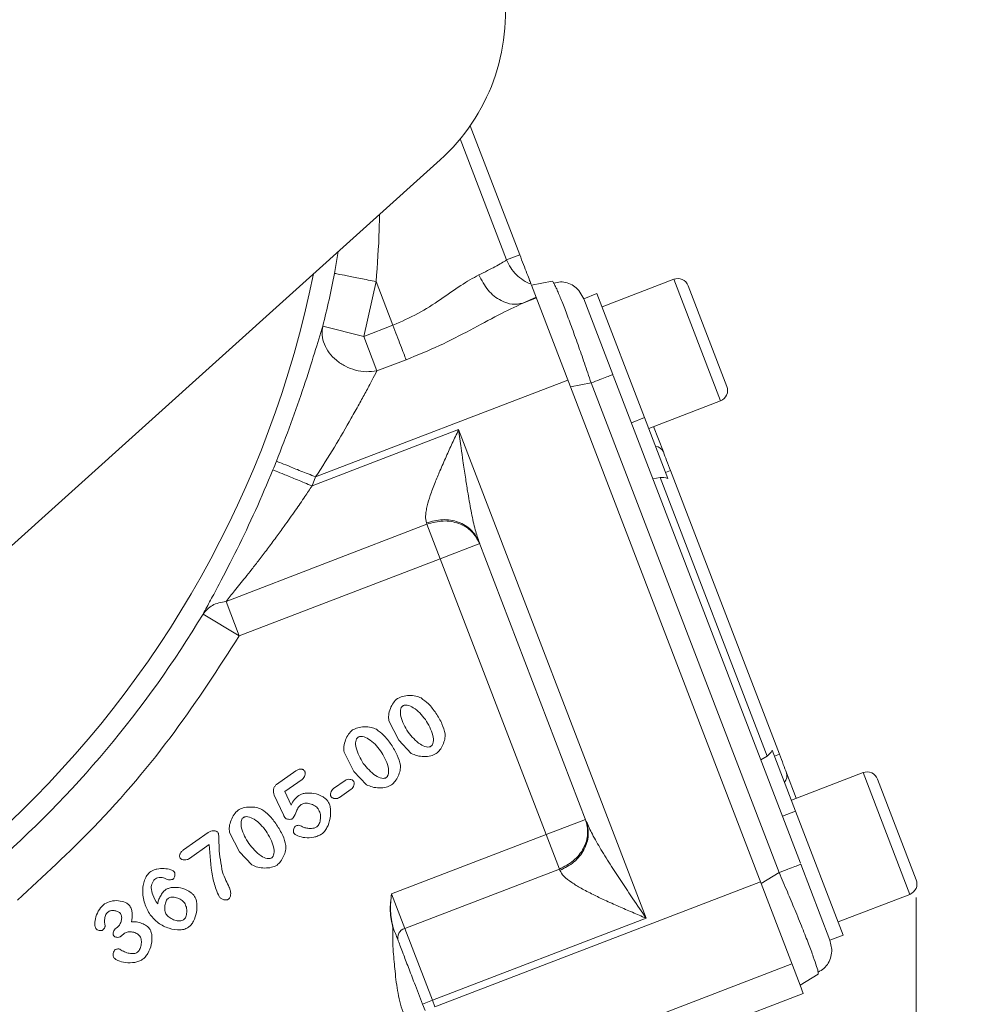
# Model space of a CAD drawing. Header units: inches. Extents: x 0.3 to 33.9, y 0.2 to 21.7.
# Tile 5 of 24: x 8.7 to 11.4, y 7.8 to 10.6. Entities that reach past the tile are written whole.
import ezdxf

# ---------------------------------------------------------------- set-up
doc = ezdxf.new("R2010")
doc.units = ezdxf.units.IN
doc.header["$MEASUREMENT"] = 0
doc.layers.add('SLD-0', color=7, linetype='Continuous', lineweight=15)
doc.styles.add('SLDTEXTSTYLE0', font='TXT', dxfattribs={"width": 0.75})
doc.dimstyles.new('SLDDIMSTYLE0', dxfattribs={"dimtxt": 0.25, "dimasz": 0.13, "dimexe": 0, "dimexo": 0.0625, "dimgap": 0.0625, "dimtad": 0, "dimtih": 1, "dimtoh": 1, "dimdec": 4, "dimrnd": 1e-09, "dimzin": 12, "dimdsep": 46, "dimtxsty": 'SLDTEXTSTYLE0', "dimsah": 1, "dimcen": 0.09, "dimadec": 0, "dimazin": 3, "dimtfac": 1, "dimtdec": 4, "dimtofl": 0, "dimtmove": 0, "dimatfit": 3, "dimfxl": 1, "dimfrac": 2, "dimtolj": 1, "dimtzin": 12, "dimarcsym": 0})
doc.dimstyles.new('SLDDIMSTYLE1', dxfattribs={"dimtxt": 0.25, "dimasz": 0.13, "dimexe": 0, "dimexo": 0.0625, "dimgap": 0.0625, "dimtad": 0, "dimtih": 1, "dimtoh": 1, "dimdec": 4, "dimrnd": 1e-09, "dimzin": 4, "dimdsep": 46, "dimtxsty": 'SLDTEXTSTYLE0', "dimsah": 1, "dimcen": 0.09, "dimadec": 0, "dimazin": 1, "dimtfac": 1, "dimtdec": 4, "dimtofl": 0, "dimtmove": 0, "dimatfit": 3, "dimfxl": 1, "dimfrac": 2, "dimtolj": 1, "dimtzin": 12, "dimarcsym": 0})

# ---------------------------------------------------------------- blocks, each defined once
blk = doc.blocks.new('*D10')
at = {"layer": 'SLD-0'}
for p, q in [((6.6938, 13.5153), (15.798, 13.5153)), ((15.673, 13.5153), (15.673, 9.6539)), ((15.1939, 9.2798), (15.1432, 9.2798)), ((15.1432, 9.2798), (15.1432, 8.883)), ((16.1521, 9.2798), (16.2029, 9.2798)), ((16.2029, 9.2798), (16.2029, 8.883)), ((15.1432, 8.883), (15.1939, 8.883)), ((16.2029, 8.883), (16.1521, 8.883)), ((15.673, 4.9707), (15.673, 8.8322)), ((7.9438, 4.9707), (15.798, 4.9707))]:
    blk.add_line(p, q, dxfattribs=at)
for points in [[(15.673, 13.5153), (15.653, 13.3853), (15.693, 13.3853)], [(15.673, 4.9707), (15.693, 5.1007), (15.653, 5.1007)]]:
    blk.add_solid(points, dxfattribs=at)
at = {"layer": 'SLD-0', "char_height": 0.25, "attachment_point": 1, "style": 'SLDTEXTSTYLE0'}
for s, insert in [('8.54', (15.2482, 9.6529, 0.0039)), ('217.0', (15.2574, 9.2052, 0.0039))]:
    blk.add_mtext(s, dxfattribs=dict(at, insert=insert))
blk = doc.blocks.new('*D11')
at = {"layer": 'SLD-0'}
for p, q in [((6.6938, 13.5153), (13.9083, 13.5153)), ((13.7833, 13.5153), (13.7833, 10.2739)), ((13.3042, 9.8998), (13.2534, 9.8998)), ((13.2534, 9.8998), (13.2534, 9.503)), ((14.2624, 9.8998), (14.3132, 9.8998)), ((14.3132, 9.8998), (14.3132, 9.503)), ((13.2534, 9.503), (13.3042, 9.503)), ((14.3132, 9.503), (14.2624, 9.503)), ((13.7833, 6.2107), (13.7833, 9.4522)), ((11.003, 6.2107), (13.9083, 6.2107))]:
    blk.add_line(p, q, dxfattribs=at)
for points in [[(13.7833, 13.5153), (13.7633, 13.3853), (13.8033, 13.3853)], [(13.7833, 6.2107), (13.8033, 6.3407), (13.7633, 6.3407)]]:
    blk.add_solid(points, dxfattribs=at)
at = {"layer": 'SLD-0', "char_height": 0.25, "attachment_point": 1, "style": 'SLDTEXTSTYLE0'}
for s, insert in [('7.30', (13.3584, 10.2729, 0.0039)), ('185.5', (13.3677, 9.8252, 0.0039))]:
    blk.add_mtext(s, dxfattribs=dict(at, insert=insert))
blk = doc.blocks.new('*D13')
at = {"layer": 'SLD-0'}
for p, q in [((11.252, 8.0773), (11.252, 2.0898)), ((7.8938, 6.3962), (7.8938, 2.0898)), ((9.1861, 2.2516), (9.1354, 2.2516)), ((9.1354, 2.2516), (9.1354, 1.8547)), ((9.9596, 2.2516), (10.0104, 2.2516)), ((10.0104, 2.2516), (10.0104, 1.8547)), ((7.8938, 2.2148), (9.0466, 2.2148)), ((11.252, 2.2148), (10.0992, 2.2148)), ((9.1354, 1.8547), (9.1861, 1.8547)), ((10.0104, 1.8547), (9.9596, 1.8547))]:
    blk.add_line(p, q, dxfattribs=at)
for points in [[(7.8938, 2.2148), (8.0238, 2.1948), (8.0238, 2.2348)], [(11.252, 2.2148), (11.122, 2.2348), (11.122, 2.1948)]]:
    blk.add_solid(points, dxfattribs=at)
at = {"layer": 'SLD-0', "char_height": 0.25, "attachment_point": 1, "style": 'SLDTEXTSTYLE0'}
for s, insert in [('3.36', (9.1481, 2.6247, -0.972)), ('85.3', (9.2496, 2.177, -0.972))]:
    blk.add_mtext(s, dxfattribs=dict(at, insert=insert))

msp = doc.modelspace()

# ---------------------------------------------------------------- linework, layer by layer
at = {"color": 7, "linetype": 'Continuous', "lineweight": 15}
for p, q in [((9.98581, 10.26771), (10.12658, 9.901)), ((9.90022, 10.17055), (8.23237, 8.66982)), ((10.12658, 9.901), (10.08911, 9.88662)), ((9.68353, 9.66938), (9.71859, 9.82516)), ((9.71859, 9.82516), (9.76621, 9.70112)), ((10.15964, 9.81487), (10.21835, 9.82629)), ((10.15964, 9.81487), (10.27046, 9.52618)), ((10.56343, 9.83171), (10.35991, 9.75358)), ((10.71443, 9.52762), (10.60477, 9.8133)), ((10.29422, 9.79983), (10.30826, 9.77652)), ((10.34558, 9.79093), (10.30823, 9.77659)), ((10.34558, 9.79093), (10.48068, 9.43896)), ((10.17261, 9.78111), (10.13539, 9.76399)), ((10.17355, 9.77864), (10.13539, 9.76399)), ((10.30823, 9.77659), (10.39088, 9.56129)), ((9.68353, 9.66938), (9.56724, 9.69868)), ((9.76621, 9.70112), (9.68353, 9.66938)), ((9.68353, 9.66938), (9.7211, 9.5715)), ((9.80378, 9.60324), (9.7211, 9.5715)), ((10.39207, 9.55818), (10.92321, 8.17452)), ((10.26302, 9.54556), (9.54704, 9.27072)), ((10.32916, 9.53759), (10.27046, 9.52618)), ((10.32916, 9.53759), (10.86269, 8.14772)), ((10.27046, 9.52618), (10.81143, 8.11692)), ((10.49251, 9.40816), (10.69603, 9.48628)), ((10.48068, 9.43896), (10.44334, 9.42462)), ((10.48068, 9.43896), (10.54684, 9.26662)), ((9.53669, 9.24526), (9.9528, 9.40498)), ((9.9528, 9.40498), (10.48511, 8.01826)), ((10.50651, 9.41353), (10.53417, 9.34149)), ((10.54045, 9.28326), (10.55445, 9.28864)), ((10.55445, 9.28864), (10.86352, 8.48348)), ((9.53669, 9.24526), (9.54704, 9.27072)), ((10.5045, 9.26529), (10.52485, 9.26892)), ((10.52485, 9.26892), (10.82833, 8.47833)), ((9.86163, 9.14021), (9.86303, 9.13656)), ((9.29257, 8.91758), (9.86303, 9.13656)), ((9.9006, 9.03868), (9.86303, 9.13656)), ((10.01056, 9.08708), (10.31532, 8.29316)), ((10.01263, 9.08169), (9.9006, 9.03868)), ((9.33014, 8.81971), (9.9006, 9.03868)), ((9.9006, 9.03868), (10.20122, 8.25554)), ((9.29257, 8.91758), (9.33014, 8.81971)), ((9.22737, 8.88151), (9.33014, 8.81971)), ((9.78285, 8.52359), (9.75465, 8.57851)), ((9.81847, 8.48608), (9.78285, 8.52359)), ((9.65583, 8.43464), (9.62763, 8.48957)), ((10.81078, 8.46741), (10.82833, 8.47833)), ((10.84313, 8.49475), (10.90929, 8.32241)), ((10.86352, 8.48348), (10.84952, 8.47811)), ((9.43594, 8.39764), (9.491, 8.43619)), ((9.50877, 8.4121), (9.45926, 8.37744)), ((9.69145, 8.39714), (9.65583, 8.43464)), ((10.88381, 8.43063), (10.91147, 8.35859)), ((11.10098, 8.43134), (10.89746, 8.35321)), ((11.25199, 8.12725), (11.14233, 8.41293)), ((9.59753, 8.38608), (9.63049, 8.40916)), ((9.64807, 8.38405), (9.61511, 8.36097)), ((9.45578, 8.31148), (9.42959, 8.36764)), ((9.45926, 8.37744), (9.4771, 8.33937)), ((10.90929, 8.32241), (10.87194, 8.30808)), ((10.90929, 8.32241), (11.04439, 7.97044)), ((10.31325, 8.29855), (10.20122, 8.25554)), ((9.17204, 8.21249), (9.24159, 8.26119)), ((9.33067, 8.20696), (9.30246, 8.26189)), ((10.20122, 8.25554), (9.76244, 8.08711)), ((10.23879, 8.15766), (10.20122, 8.25554)), ((9.24511, 8.22713), (9.18921, 8.18798)), ((9.36628, 8.16946), (9.33067, 8.20696)), ((10.9244, 8.17141), (11.00705, 7.95611)), ((10.23879, 8.15766), (9.80001, 7.98923)), ((10.23879, 8.15766), (10.24019, 8.15402)), ((10.81143, 8.11692), (10.86269, 8.14772)), ((10.80972, 8.12137), (9.88548, 7.76658)), ((10.92224, 7.82823), (10.81143, 8.11692)), ((9.76244, 8.08711), (9.80001, 7.98923)), ((11.03006, 8.00779), (11.23358, 8.08591)), ((8.98056, 7.99024), (8.98478, 7.9932)), ((10.48511, 8.01826), (9.87828, 7.78532)), ((9.80001, 7.98923), (9.87828, 7.78532)), ((11.00705, 7.95611), (11.04439, 7.97044)), ((11.00703, 7.95617), (11.01219, 7.92945)), ((10.89919, 7.88829), (10.47855, 7.72682)), ((10.92224, 7.82823), (10.9735, 7.85903)), ((10.97346, 7.86528), (10.9735, 7.85903)), ((10.92224, 7.82823), (10.93118, 7.80497)), ((10.93118, 7.80497), (10.57205, 7.66711)), ((9.85028, 7.77457), (9.87828, 7.78532)), ((9.85028, 7.77457), (9.85747, 7.75583)), ((9.87828, 7.78532), (9.88548, 7.76658))]:
    msp.add_line(p, q, dxfattribs=at)
at = {"color": 8, "linetype": 'Continuous', "lineweight": 15}
for p, q in [((9.95727, 10.23006), (10.08911, 9.88662)), ((9.60096, 9.8485), (9.61128, 9.91057)), ((10.69603, 9.48628), (10.56343, 9.83171)), ((11.23358, 8.08591), (11.10098, 8.43134))]:
    msp.add_line(p, q, dxfattribs=at)
at = {"color": 7, "linetype": 'Continuous', "lineweight": 15}
for centre, radius, start, end in [((9.52564, 10.58684), 0.56, 311.98093, 7.97938), ((6.64377, 10.43532), 3.01484, 345.8573, 348.77616), ((10.5749, 9.80183), 0.032, 21, 111), ((10.68456, 9.51616), 0.032, 291, 21), ((10.50925, 9.33008), 0.02741, 24.59171, 84.20844), ((6.64377, 10.43532), 3.00821, 337.63912, 338.14255), ((6.64377, 10.43532), 3.01484, 311.01012, 328.97677), ((10.85766, 8.42243), 0.02741, 317.79156, 17.40829), ((11.11245, 8.40146), 0.032, 21, 111), ((11.22211, 8.11579), 0.032, 291, 21), ((9.80847, 7.96223), 0.0283, 107.40371, 196.88294)]:
    msp.add_arc(centre, radius, start, end, dxfattribs=at)
at = {"color": 8, "linetype": 'Continuous', "lineweight": 15}
msp.add_arc((6.64377, 10.43532), 2.95632, 207.43025, 348.5285, dxfattribs=at)
at = {"color": 7, "linetype": 'Continuous', "lineweight": 15}
for centre, start_param, end_param in [((10.53421, 9.22416), 5.5849628, 6.1086524), ((10.80534, 8.51785), 3.3161256, 3.8398151)]:
    msp.add_ellipse(centre, major_axis=(-0.01643, 0.04279), ratio=0.9163312, start_param=start_param, end_param=end_param, dxfattribs=at)
at = {"color": 8, "linetype": 'Continuous', "lineweight": 15}
for points, knots in [([(9.72819, 10.01577), (9.72799, 10.00086), (9.7271, 9.93744), (9.72228, 9.87382), (9.71859, 9.82516)], [0, 0, 0, 0, 0.23507423, 1, 1, 1, 1]), ([(10.22324, 9.82027), (10.2253, 9.81643), (10.2286, 9.81026), (10.23526, 9.79516), (10.24346, 9.77559), (10.25564, 9.74473), (10.27278, 9.69904), (10.29119, 9.64792), (10.31031, 9.59335), (10.32279, 9.55645), (10.32916, 9.53759)], [0, 0, 0, 0, 0.1250238, 0.2006009, 0.2755977, 0.4237583, 0.5719225, 0.7222966, 0.8581113, 1, 1, 1, 1]), ([(10.86269, 8.14772), (10.87056, 8.12945), (10.88598, 8.09367), (10.90439, 8.04963), (10.91827, 8.01585), (10.93181, 7.98237), (10.94663, 7.94463), (10.96068, 7.90703), (10.96935, 7.88113), (10.97347, 7.86746), (10.97346, 7.86536), (10.97346, 7.86528)], [0, 0, 0, 0, 0.1396431, 0.2733045, 0.3476844, 0.4214932, 0.5673068, 0.7131241, 0.8611161, 0.9947795, 1, 1, 1, 1])]:
    msp.add_open_spline(points, degree=3, knots=knots, dxfattribs=at)
at = {"color": 7, "linetype": 'Continuous', "lineweight": 15}
for points, knots in [([(10.12658, 9.901), (10.13011, 9.89182), (10.13735, 9.87296), (10.14713, 9.84748), (10.1549, 9.82722), (10.15745, 9.8206), (10.15869, 9.81737)], [0, 0, 0, 0, 0.2432216, 0.5, 0.7567784, 1, 1, 1, 1]), ([(10.08911, 9.88662), (10.07995, 9.88074), (10.06292, 9.8698), (10.02685, 9.85235), (10.01017, 9.84428)], [0, 0, 0, 0, 0.5377652, 1, 1, 1, 1]), ([(10.15869, 9.81737), (10.15094, 9.82093), (10.13571, 9.82792), (10.11619, 9.84423), (10.09986, 9.86364), (10.09269, 9.87896), (10.08911, 9.88662)], [0, 0, 0, 0, 0.2543825, 0.499996, 0.7501601, 1, 1, 1, 1]), ([(10.01017, 9.84428), (9.9934, 9.83485), (9.95979, 9.81595), (9.90238, 9.77449), (9.83872, 9.73296), (9.79032, 9.71171), (9.76621, 9.70112)], [0, 0, 0, 0, 0.2499594, 0.5010574, 0.7514171, 1, 1, 1, 1]), ([(10.01017, 9.84428), (10.01824, 9.82896), (10.03436, 9.7983), (10.07036, 9.77042), (10.1056, 9.75838), (10.12546, 9.76212), (10.13539, 9.76399)], [0, 0, 0, 0, 0.2796397, 0.5592818, 0.7796404, 1, 1, 1, 1]), ([(10.21835, 9.82629), (10.21926, 9.82627), (10.22025, 9.82626), (10.22305, 9.82067), (10.22324, 9.82027)], [0, 0, 0, 0, 0.92933127, 1, 1, 1, 1]), ([(10.29433, 9.79984), (10.28942, 9.80472), (10.27953, 9.81452), (10.26134, 9.82244), (10.2421, 9.8253), (10.22946, 9.82219), (10.22313, 9.82063)], [0, 0, 0, 0, 0.2467404, 0.4963026, 0.7478176, 1, 1, 1, 1]), ([(10.13539, 9.76399), (10.11238, 9.75308), (10.06494, 9.73059), (9.98551, 9.68691), (9.89845, 9.64217), (9.83561, 9.61633), (9.80378, 9.60324)], [0, 0, 0, 0, 0.232024, 0.4782791, 0.7357686, 1, 1, 1, 1]), ([(9.56724, 9.69868), (9.55994, 9.67464), (9.54544, 9.62682), (9.51416, 9.52844), (9.47784, 9.4233), (9.44976, 9.35134), (9.43573, 9.31537)], [0, 0, 0, 0, 0.2526243, 0.5023885, 0.7513072, 1, 1, 1, 1]), ([(9.7211, 9.5715), (9.71093, 9.57032), (9.69101, 9.56802), (9.65999, 9.57313), (9.63088, 9.5841), (9.60506, 9.60099), (9.58446, 9.62247), (9.57068, 9.64704), (9.5639, 9.67325), (9.56613, 9.69021), (9.56724, 9.69868)], [0, 0, 0, 0, 0.1276179, 0.2500215, 0.3747448, 0.5000092, 0.6250099, 0.7499989, 0.8750016, 1, 1, 1, 1]), ([(9.7211, 9.5715), (9.71647, 9.56281), (9.70686, 9.54474), (9.68958, 9.51235), (9.66993, 9.47626), (9.64097, 9.42441), (9.60041, 9.35473), (9.56498, 9.29897), (9.54704, 9.27072)], [0, 0, 0, 0, 0.1128709, 0.2345081, 0.3527033, 0.4808965, 0.737077, 1, 1, 1, 1]), ([(9.86163, 9.14021), (9.86031, 9.14645), (9.85826, 9.15613), (9.86044, 9.17349), (9.86438, 9.19257), (9.87262, 9.21959), (9.88515, 9.25314), (9.90051, 9.28998), (9.91704, 9.32742), (9.93491, 9.36646), (9.94683, 9.39212), (9.9528, 9.40498)], [0, 0, 0, 0, 0.1071364, 0.1663172, 0.2301449, 0.3446963, 0.4772643, 0.5966094, 0.7359943, 0.8677047, 1, 1, 1, 1]), ([(9.9528, 9.40498), (9.9552, 9.38761), (9.95931, 9.35799), (9.96574, 9.31284), (9.97176, 9.27185), (9.9792, 9.22429), (9.98769, 9.176), (9.9975, 9.1273), (10.00643, 9.09979), (10.01056, 9.08708)], [0, 0, 0, 0, 0.1585145, 0.2703719, 0.4129563, 0.5348842, 0.709912, 0.8659978, 1, 1, 1, 1]), ([(9.42578, 9.29088), (9.4094, 9.2522), (9.37658, 9.17468), (9.32394, 9.06439), (9.28065, 8.9801), (9.24821, 8.91969), (9.23432, 8.89425), (9.22737, 8.88151)], [0, 0, 0, 0, 0.2481025, 0.4971169, 0.7471168, 0.8734034, 1, 1, 1, 1]), ([(9.53669, 9.24526), (9.52997, 9.23515), (9.51453, 9.21197), (9.48822, 9.17364), (9.461, 9.13517), (9.43427, 9.09854), (9.41046, 9.06665), (9.38729, 9.03626), (9.3664, 9.00943), (9.34285, 8.97966), (9.31768, 8.94833), (9.30046, 8.92725), (9.29257, 8.91758)], [0, 0, 0, 0, 0.0833868, 0.1913259, 0.3202676, 0.4103516, 0.5094048, 0.602859, 0.6863926, 0.7600468, 0.8899997, 1, 1, 1, 1]), ([(9.22737, 8.88151), (9.23532, 8.89084), (9.25124, 8.90949), (9.27879, 8.91489), (9.29257, 8.91758)], [0, 0, 0, 0, 0.5000004, 1, 1, 1, 1]), ([(8.70079, 8.06984), (8.77412, 8.13743), (8.93475, 8.28549), (9.14739, 8.53636), (9.27095, 8.72793), (9.33014, 8.81971)], [0, 0, 0, 0, 0.3043751, 0.6667342, 1, 1, 1, 1]), ([(9.75465, 8.57851), (9.75421, 8.58402), (9.75326, 8.59577), (9.75864, 8.61313), (9.76634, 8.62959), (9.77495, 8.63765), (9.77897, 8.64143)], [0, 0, 0, 0, 0.2339958, 0.4999392, 0.765931, 1, 1, 1, 1]), ([(9.77897, 8.64143), (9.78369, 8.6438), (9.79413, 8.64905), (9.81229, 8.65087), (9.83058, 8.64997), (9.84146, 8.64539), (9.8464, 8.6433)], [0, 0, 0, 0, 0.2247097, 0.4973521, 0.7713236, 1, 1, 1, 1]), ([(9.8464, 8.6433), (9.85352, 8.63806), (9.86986, 8.62604), (9.88174, 8.60954), (9.88844, 8.60022)], [0, 0, 0, 0, 0.4354221, 1, 1, 1, 1]), ([(9.79413, 8.62055), (9.79334, 8.61991), (9.79172, 8.61859), (9.78919, 8.61481), (9.78658, 8.60546), (9.78954, 8.58023), (9.80101, 8.56079), (9.80936, 8.54664)], [0, 0, 0, 0, 0.03813, 0.0775943, 0.167568, 0.3940771, 1, 1, 1, 1]), ([(9.85839, 8.58224), (9.85334, 8.58872), (9.84345, 8.60139), (9.82617, 8.61557), (9.81094, 8.62288), (9.80113, 8.62327), (9.79677, 8.62214), (9.795, 8.62108), (9.79413, 8.62055)], [0, 0, 0, 0, 0.30711407, 0.60065752, 0.8331269, 0.92287396, 0.96222446, 1, 1, 1, 1]), ([(9.87444, 8.50638), (9.87521, 8.50702), (9.87682, 8.50834), (9.8793, 8.51217), (9.8821, 8.52183), (9.87902, 8.54788), (9.86704, 8.56783), (9.85839, 8.58224)], [0, 0, 0, 0, 0.0363914, 0.0750865, 0.1637723, 0.39634, 1, 1, 1, 1]), ([(9.88844, 8.60022), (9.89475, 8.59027), (9.90639, 8.57191), (9.91231, 8.55102), (9.91502, 8.54145)], [0, 0, 0, 0, 0.5420009, 1, 1, 1, 1]), ([(9.62763, 8.48957), (9.62718, 8.49507), (9.62624, 8.50683), (9.63162, 8.52418), (9.63932, 8.54064), (9.64792, 8.54871), (9.65195, 8.55249)], [0, 0, 0, 0, 0.2339958, 0.4999392, 0.765931, 1, 1, 1, 1]), ([(9.65195, 8.55249), (9.65667, 8.55486), (9.66711, 8.56011), (9.68527, 8.56193), (9.70356, 8.56103), (9.71443, 8.55644), (9.71938, 8.55436)], [0, 0, 0, 0, 0.2247097, 0.4973521, 0.7713236, 1, 1, 1, 1]), ([(9.71938, 8.55436), (9.7265, 8.54912), (9.74284, 8.53709), (9.75472, 8.52059), (9.76142, 8.51128)], [0, 0, 0, 0, 0.43542214, 1, 1, 1, 1]), ([(9.66711, 8.53161), (9.66631, 8.53097), (9.66469, 8.52965), (9.66217, 8.52586), (9.65955, 8.51651), (9.66252, 8.49128), (9.67399, 8.47185), (9.68233, 8.4577)], [0, 0, 0, 0, 0.03813, 0.0775943, 0.167568, 0.3940771, 1, 1, 1, 1]), ([(9.73137, 8.49329), (9.72632, 8.49978), (9.71643, 8.51245), (9.69915, 8.52663), (9.68392, 8.53394), (9.67411, 8.53433), (9.66975, 8.5332), (9.66798, 8.53213), (9.66711, 8.53161)], [0, 0, 0, 0, 0.3071141, 0.6006575, 0.8331269, 0.922874, 0.9622245, 1, 1, 1, 1]), ([(9.80936, 8.54664), (9.81989, 8.53378), (9.83447, 8.51598), (9.85767, 8.50447), (9.86754, 8.50385), (9.87187, 8.50487), (9.8736, 8.50589), (9.87444, 8.50638)], [0, 0, 0, 0, 0.6054798, 0.8382477, 0.9262164, 0.9643766, 1, 1, 1, 1]), ([(9.91502, 8.54145), (9.91479, 8.5365), (9.9143, 8.52581), (9.90826, 8.51048), (9.90071, 8.49594), (9.89301, 8.48873), (9.88948, 8.48542)], [0, 0, 0, 0, 0.233107, 0.503654, 0.7723113, 1, 1, 1, 1]), ([(9.76142, 8.51128), (9.76773, 8.50133), (9.77936, 8.48297), (9.78528, 8.46208), (9.788, 8.45251)], [0, 0, 0, 0, 0.5420009, 1, 1, 1, 1]), ([(9.74742, 8.41744), (9.74819, 8.41808), (9.7498, 8.41939), (9.75228, 8.42322), (9.75508, 8.43289), (9.752, 8.45894), (9.74002, 8.47889), (9.73137, 8.49329)], [0, 0, 0, 0, 0.0363914, 0.0750865, 0.1637723, 0.39634, 1, 1, 1, 1]), ([(9.88948, 8.48542), (9.88445, 8.48304), (9.87344, 8.47782), (9.85442, 8.47692), (9.83519, 8.47827), (9.82378, 8.4836), (9.81847, 8.48608)], [0, 0, 0, 0, 0.2242788, 0.4915793, 0.7632888, 1, 1, 1, 1]), ([(9.491, 8.43619), (9.49348, 8.43777), (9.49698, 8.44001), (9.50201, 8.44148), (9.50533, 8.44177), (9.50844, 8.44127), (9.5113, 8.43997), (9.5139, 8.43791), (9.51528, 8.43611), (9.51601, 8.43517)], [0, 0, 0, 0, 0.3070733, 0.4340418, 0.5481927, 0.6551605, 0.7617249, 0.8747386, 1, 1, 1, 1]), ([(9.68233, 8.4577), (9.69287, 8.44484), (9.70744, 8.42704), (9.73065, 8.41553), (9.74052, 8.41491), (9.74485, 8.41592), (9.74658, 8.41694), (9.74742, 8.41744)], [0, 0, 0, 0, 0.6054798, 0.8382477, 0.9262164, 0.9643766, 1, 1, 1, 1]), ([(9.788, 8.45251), (9.78777, 8.44756), (9.78727, 8.43687), (9.78124, 8.42153), (9.77369, 8.407), (9.76599, 8.39978), (9.76245, 8.39648)], [0, 0, 0, 0, 0.233107, 0.503654, 0.7723113, 1, 1, 1, 1]), ([(9.51601, 8.43517), (9.51642, 8.43441), (9.5173, 8.43282), (9.51781, 8.42882), (9.51695, 8.42336), (9.51408, 8.41691), (9.51054, 8.41371), (9.50877, 8.4121)], [0, 0, 0, 0, 0.09820873, 0.207926, 0.45584785, 0.72735758, 1, 1, 1, 1]), ([(9.63049, 8.40916), (9.6326, 8.41026), (9.63681, 8.41245), (9.64387, 8.41268), (9.64927, 8.4114), (9.65283, 8.4094), (9.65404, 8.408), (9.65462, 8.40734)], [0, 0, 0, 0, 0.2699028, 0.5390005, 0.7880438, 0.9005566, 1, 1, 1, 1]), ([(9.42959, 8.36764), (9.42863, 8.37029), (9.42671, 8.37559), (9.42716, 8.3841), (9.42957, 8.39068), (9.4328, 8.39511), (9.4349, 8.3968), (9.43594, 8.39764)], [0, 0, 0, 0, 0.2538083, 0.5074221, 0.7553771, 0.8794245, 1, 1, 1, 1]), ([(9.59098, 8.36279), (9.59055, 8.36355), (9.58965, 8.36518), (9.589, 8.36921), (9.58964, 8.37471), (9.59228, 8.38126), (9.59577, 8.38447), (9.59753, 8.38608)], [0, 0, 0, 0, 0.1005273, 0.2120188, 0.4610423, 0.7301187, 1, 1, 1, 1]), ([(9.65462, 8.40734), (9.65505, 8.40657), (9.65596, 8.40495), (9.65662, 8.40093), (9.65601, 8.39544), (9.65336, 8.38888), (9.64984, 8.38566), (9.64807, 8.38405)], [0, 0, 0, 0, 0.1004845, 0.2115463, 0.4594701, 0.7280569, 1, 1, 1, 1]), ([(9.76245, 8.39648), (9.75743, 8.3941), (9.74642, 8.38888), (9.7274, 8.38798), (9.70816, 8.38933), (9.69676, 8.39466), (9.69145, 8.39714)], [0, 0, 0, 0, 0.2242788, 0.4915793, 0.7632888, 1, 1, 1, 1]), ([(9.4771, 8.33937), (9.48012, 8.34493), (9.48572, 8.35529), (9.49467, 8.36292), (9.49881, 8.36644)], [0, 0, 0, 0, 0.53733626, 1, 1, 1, 1]), ([(9.49881, 8.36644), (9.50143, 8.36787), (9.50725, 8.37103), (9.52195, 8.37409), (9.54251, 8.37359), (9.56195, 8.36653), (9.57487, 8.35823), (9.5794, 8.35305), (9.58145, 8.35071)], [0, 0, 0, 0, 0.0986859, 0.2195987, 0.4940091, 0.7720986, 0.8969759, 1, 1, 1, 1]), ([(9.61511, 8.36097), (9.61303, 8.3599), (9.60884, 8.35775), (9.60182, 8.35752), (9.59638, 8.35875), (9.59279, 8.36073), (9.59156, 8.36213), (9.59098, 8.36279)], [0, 0, 0, 0, 0.2657637, 0.5358382, 0.7870946, 0.9004587, 1, 1, 1, 1]), ([(9.32679, 8.32481), (9.3315, 8.32718), (9.34194, 8.33243), (9.3601, 8.33425), (9.3784, 8.33335), (9.38927, 8.32876), (9.39422, 8.32668)], [0, 0, 0, 0, 0.2247097, 0.4973521, 0.7713236, 1, 1, 1, 1]), ([(9.5063, 8.3411), (9.50357, 8.33859), (9.4976, 8.33309), (9.49097, 8.31965), (9.48718, 8.30761), (9.48196, 8.30156), (9.48118, 8.30065)], [0, 0, 0, 0, 0.2298739, 0.5024371, 0.9251508, 1, 1, 1, 1]), ([(9.55452, 8.32826), (9.55313, 8.32994), (9.55019, 8.33349), (9.54231, 8.33913), (9.53105, 8.34393), (9.51927, 8.34506), (9.51098, 8.34366), (9.50777, 8.3419), (9.5063, 8.3411)], [0, 0, 0, 0, 0.1219019, 0.256345, 0.536882, 0.7964339, 0.9071003, 1, 1, 1, 1]), ([(9.55041, 8.27733), (9.55174, 8.27853), (9.55465, 8.28114), (9.55878, 8.289), (9.56135, 8.30089), (9.56071, 8.31563), (9.55648, 8.32425), (9.55452, 8.32826)], [0, 0, 0, 0, 0.0974813, 0.2124238, 0.4783319, 0.7578667, 1, 1, 1, 1]), ([(9.58145, 8.35071), (9.58312, 8.3477), (9.58676, 8.34114), (9.59021, 8.32462), (9.58956, 8.30165), (9.58214, 8.27965), (9.5728, 8.26475), (9.56671, 8.25951), (9.56388, 8.25707)], [0, 0, 0, 0, 0.1003717, 0.2192188, 0.4896527, 0.7654096, 0.890751, 1, 1, 1, 1]), ([(9.30246, 8.26189), (9.30202, 8.26739), (9.30107, 8.27915), (9.30646, 8.2965), (9.31416, 8.31296), (9.32276, 8.32103), (9.32679, 8.32481)], [0, 0, 0, 0, 0.2339958, 0.4999392, 0.765931, 1, 1, 1, 1]), ([(9.34195, 8.30393), (9.34115, 8.30328), (9.33953, 8.30197), (9.33701, 8.29818), (9.33439, 8.28883), (9.33736, 8.2636), (9.34882, 8.24417), (9.35717, 8.23002)], [0, 0, 0, 0, 0.03813, 0.0775943, 0.167568, 0.3940771, 1, 1, 1, 1]), ([(9.40621, 8.26561), (9.40115, 8.27209), (9.39127, 8.28477), (9.37398, 8.29894), (9.35876, 8.30626), (9.34895, 8.30665), (9.34459, 8.30552), (9.34281, 8.30445), (9.34195, 8.30393)], [0, 0, 0, 0, 0.3071141, 0.6006575, 0.8331269, 0.922874, 0.9622245, 1, 1, 1, 1]), ([(9.39422, 8.32668), (9.40133, 8.32144), (9.41767, 8.30941), (9.42955, 8.29291), (9.43626, 8.2836)], [0, 0, 0, 0, 0.4354221, 1, 1, 1, 1]), ([(9.45968, 8.3036), (9.45963, 8.30369), (9.45948, 8.30393), (9.45908, 8.30471), (9.45781, 8.30723), (9.45667, 8.30962), (9.45578, 8.31148)], [0, 0, 0, 0, 0.03639053, 0.09805005, 0.29733436, 1, 1, 1, 1]), ([(9.48118, 8.30065), (9.48046, 8.30026), (9.47888, 8.29939), (9.47499, 8.29868), (9.46977, 8.29878), (9.46475, 8.30006), (9.46134, 8.30179), (9.4602, 8.30304), (9.45968, 8.3036)], [0, 0, 0, 0, 0.106669, 0.2323512, 0.5093228, 0.7811312, 0.9016192, 1, 1, 1, 1]), ([(9.43626, 8.2836), (9.44257, 8.27364), (9.4542, 8.25528), (9.46012, 8.2344), (9.46283, 8.22483)], [0, 0, 0, 0, 0.54200093, 1, 1, 1, 1]), ([(9.4854, 8.25916), (9.48508, 8.25977), (9.48436, 8.26113), (9.48388, 8.2646), (9.48416, 8.26938), (9.48557, 8.27407), (9.48743, 8.27734), (9.48872, 8.27848), (9.48932, 8.279)], [0, 0, 0, 0, 0.0954974, 0.2124341, 0.4825701, 0.7602319, 0.8897275, 1, 1, 1, 1]), ([(9.48932, 8.279), (9.49081, 8.27988), (9.49371, 8.28158), (9.49893, 8.2821), (9.50433, 8.28092), (9.50767, 8.27901), (9.50946, 8.27799)], [0, 0, 0, 0, 0.2383732, 0.4659579, 0.7131076, 1, 1, 1, 1]), ([(9.50946, 8.27799), (9.51265, 8.2766), (9.51941, 8.27366), (9.53212, 8.27261), (9.54322, 8.27327), (9.54917, 8.27663), (9.55041, 8.27733)], [0, 0, 0, 0, 0.2443752, 0.5179781, 0.8997027, 1, 1, 1, 1]), ([(10.31532, 8.29316), (10.32076, 8.28095), (10.33253, 8.25453), (10.35782, 8.21178), (10.38641, 8.16607), (10.41704, 8.11938), (10.44983, 8.07036), (10.47265, 8.03667), (10.48511, 8.01826)], [0, 0, 0, 0, 0.1339895, 0.2900457, 0.4651218, 0.632251, 0.7990286, 1, 1, 1, 1]), ([(9.24159, 8.26119), (9.24417, 8.26269), (9.24914, 8.26556), (9.25621, 8.26664), (9.26141, 8.2662), (9.26486, 8.26516), (9.26787, 8.26347), (9.26931, 8.26177), (9.27002, 8.26094)], [0, 0, 0, 0, 0.2854853, 0.5495948, 0.6737493, 0.7861035, 0.8959025, 1, 1, 1, 1]), ([(9.27002, 8.26094), (9.27031, 8.26031), (9.27105, 8.25867), (9.27173, 8.2537), (9.27253, 8.24012), (9.27235, 8.20426), (9.27821, 8.17211), (9.28239, 8.14922)], [0, 0, 0, 0, 0.01855956, 0.04763756, 0.13235551, 0.38209052, 1, 1, 1, 1]), ([(9.42225, 8.18976), (9.42303, 8.19039), (9.42463, 8.19171), (9.42712, 8.19554), (9.42992, 8.2052), (9.42684, 8.23126), (9.41485, 8.25121), (9.40621, 8.26561)], [0, 0, 0, 0, 0.0363914, 0.0750865, 0.1637723, 0.39634, 1, 1, 1, 1]), ([(9.56388, 8.25707), (9.56046, 8.25508), (9.55343, 8.25097), (9.53743, 8.24673), (9.51773, 8.24579), (9.50016, 8.24986), (9.48974, 8.25479), (9.48665, 8.2579), (9.4854, 8.25916)], [0, 0, 0, 0, 0.141897, 0.2922967, 0.5911025, 0.8430232, 0.936111, 1, 1, 1, 1]), ([(9.27306, 8.07953), (9.27007, 8.08615), (9.26159, 8.10486), (9.24969, 8.15417), (9.24699, 8.19728), (9.24511, 8.22713)], [0, 0, 0, 0, 0.14393428, 0.40727244, 1, 1, 1, 1]), ([(9.35717, 8.23002), (9.3677, 8.21716), (9.38228, 8.19936), (9.40548, 8.18784), (9.41536, 8.18722), (9.41968, 8.18824), (9.42142, 8.18926), (9.42225, 8.18976)], [0, 0, 0, 0, 0.6054798, 0.8382477, 0.9262164, 0.9643766, 1, 1, 1, 1]), ([(9.46283, 8.22483), (9.4626, 8.21988), (9.46211, 8.20918), (9.45608, 8.19385), (9.44853, 8.17932), (9.44082, 8.1721), (9.43729, 8.16879)], [0, 0, 0, 0, 0.233107, 0.503654, 0.7723113, 1, 1, 1, 1]), ([(9.1626, 8.18897), (9.16209, 8.18988), (9.16105, 8.19169), (9.16069, 8.19488), (9.16113, 8.19812), (9.16275, 8.20251), (9.16619, 8.20773), (9.17007, 8.21089), (9.17204, 8.21249)], [0, 0, 0, 0, 0.1115006, 0.2235634, 0.3381898, 0.4620281, 0.7264539, 1, 1, 1, 1]), ([(9.18921, 8.18798), (9.18688, 8.1867), (9.18229, 8.18416), (9.17462, 8.18329), (9.16861, 8.18438), (9.16465, 8.18658), (9.16327, 8.18819), (9.1626, 8.18897)], [0, 0, 0, 0, 0.2731643, 0.53865713, 0.78164245, 0.89487363, 1, 1, 1, 1]), ([(9.43729, 8.16879), (9.43227, 8.16641), (9.42126, 8.1612), (9.40224, 8.1603), (9.383, 8.16165), (9.37159, 8.16698), (9.36628, 8.16946)], [0, 0, 0, 0, 0.22427881, 0.49157933, 0.7632888, 1, 1, 1, 1]), ([(9.07714, 8.02782), (9.07144, 8.03829), (9.05965, 8.05993), (9.0551, 8.09074), (9.0575, 8.11458), (9.0624, 8.12982), (9.06927, 8.14236), (9.07584, 8.14817), (9.07883, 8.15082)], [0, 0, 0, 0, 0.2670661, 0.5518806, 0.6834454, 0.8037644, 0.9105631, 1, 1, 1, 1]), ([(9.07883, 8.15082), (9.08141, 8.15231), (9.08689, 8.15548), (9.09986, 8.15898), (9.11658, 8.1602), (9.13208, 8.15722), (9.14177, 8.15298), (9.14473, 8.14999), (9.14598, 8.14872)], [0, 0, 0, 0, 0.12501916, 0.26599664, 0.56178583, 0.82394141, 0.92542818, 1, 1, 1, 1]), ([(9.12146, 8.13029), (9.11932, 8.13129), (9.11467, 8.13347), (9.10673, 8.13399), (9.09874, 8.13358), (9.09408, 8.13134), (9.09193, 8.13031)], [0, 0, 0, 0, 0.2291843, 0.4989558, 0.7688858, 1, 1, 1, 1]), ([(9.14598, 8.14872), (9.14632, 8.1481), (9.14706, 8.14674), (9.14762, 8.14333), (9.1474, 8.13869), (9.14603, 8.13418), (9.14421, 8.13106), (9.14296, 8.12997), (9.14237, 8.12946)], [0, 0, 0, 0, 0.1013533, 0.2207725, 0.4890815, 0.7620022, 0.8897295, 1, 1, 1, 1]), ([(9.28239, 8.14922), (9.28557, 8.14112), (9.29137, 8.12637), (9.29908, 8.11117), (9.30255, 8.10359), (9.30304, 8.1025)], [0, 0, 0, 0, 0.5105318, 0.9300301, 1, 1, 1, 1]), ([(10.48511, 8.01826), (10.47207, 8.02382), (10.44604, 8.03491), (10.40664, 8.05197), (10.3693, 8.06874), (10.33325, 8.08583), (10.30141, 8.10238), (10.27291, 8.11971), (10.25041, 8.13667), (10.24344, 8.14851), (10.24019, 8.15402)], [0, 0, 0, 0, 0.1323237, 0.264064, 0.4034816, 0.5228651, 0.6554606, 0.7700437, 0.8928426, 1, 1, 1, 1]), ([(9.09193, 8.13031), (9.09045, 8.12885), (9.08709, 8.12554), (9.08375, 8.11885), (9.08085, 8.11171), (9.08031, 8.10668), (9.08005, 8.10436)], [0, 0, 0, 0, 0.2127986, 0.4820057, 0.7605229, 1, 1, 1, 1]), ([(9.12115, 8.09912), (9.12372, 8.10052), (9.12942, 8.10362), (9.14389, 8.10644), (9.1642, 8.10535), (9.18322, 8.09767), (9.19585, 8.08911), (9.20031, 8.08395), (9.20231, 8.08164)], [0, 0, 0, 0, 0.0979767, 0.2174946, 0.4905467, 0.771156, 0.8973823, 1, 1, 1, 1]), ([(9.14237, 8.12946), (9.14175, 8.1291), (9.14038, 8.12832), (9.13694, 8.12746), (9.13217, 8.12716), (9.1264, 8.12774), (9.12304, 8.12947), (9.12146, 8.13029)], [0, 0, 0, 0, 0.0990887, 0.2163754, 0.4824288, 0.7572392, 1, 1, 1, 1]), ([(9.08005, 8.10436), (9.08129, 8.09771), (9.08435, 8.0813), (9.09326, 8.0671), (9.09856, 8.05865)], [0, 0, 0, 0, 0.4053084, 1, 1, 1, 1]), ([(9.09856, 8.05865), (9.09927, 8.06236), (9.10078, 8.07025), (9.1062, 8.08125), (9.1126, 8.09154), (9.11845, 8.09673), (9.12115, 8.09912)], [0, 0, 0, 0, 0.2381566, 0.5070003, 0.7722232, 1, 1, 1, 1]), ([(9.17467, 8.06174), (9.17164, 8.06493), (9.16526, 8.07163), (9.15232, 8.07695), (9.14119, 8.07839), (9.13326, 8.07736), (9.13023, 8.07574), (9.12886, 8.07501)], [0, 0, 0, 0, 0.25587845, 0.53847756, 0.79949887, 0.90922028, 1, 1, 1, 1]), ([(9.20231, 8.08164), (9.20392, 8.07873), (9.20743, 8.07238), (9.21067, 8.05645), (9.21001, 8.03451), (9.20298, 8.01363), (9.19428, 7.99963), (9.18866, 7.99477), (9.18607, 7.99253)], [0, 0, 0, 0, 0.1022525, 0.2231233, 0.4964813, 0.7714776, 0.894517, 1, 1, 1, 1]), ([(9.29933, 8.07183), (9.29845, 8.07134), (9.2966, 8.07031), (9.292, 8.06964), (9.28578, 8.0705), (9.27846, 8.07362), (9.27486, 8.07757), (9.27306, 8.07953)], [0, 0, 0, 0, 0.10146386, 0.21353475, 0.46291696, 0.73228606, 1, 1, 1, 1]), ([(9.30304, 8.1025), (9.30408, 8.09945), (9.30608, 8.09358), (9.30606, 8.08466), (9.30429, 8.0781), (9.3018, 8.07393), (9.30012, 8.07251), (9.29933, 8.07183)], [0, 0, 0, 0, 0.29258201, 0.56294497, 0.80017184, 0.90548935, 1, 1, 1, 1]), ([(9.76244, 8.08711), (9.76037, 8.07092), (9.75623, 8.03859), (9.76289, 8.00667), (9.76622, 7.99073)], [0, 0, 0, 0, 0.5005204, 1, 1, 1, 1]), ([(9.76244, 8.08711), (9.76064, 8.07092), (9.75706, 8.03865), (9.7638, 8.0069), (9.76716, 7.99109)], [0, 0, 0, 0, 0.5019598, 1, 1, 1, 1]), ([(8.92268, 7.98912), (8.92193, 7.99076), (8.92011, 7.99474), (8.91938, 8.00601), (8.9224, 8.02304), (8.93171, 8.04326), (8.94259, 8.05372), (8.94775, 8.05868)], [0, 0, 0, 0, 0.0686969, 0.1666853, 0.4252917, 0.7273437, 1, 1, 1, 1]), ([(8.94775, 8.05868), (8.9535, 8.06151), (8.96588, 8.06761), (8.98698, 8.06883), (9.00381, 8.06467), (9.01452, 8.0586), (9.01806, 8.05465), (9.01965, 8.05288)], [0, 0, 0, 0, 0.2462366, 0.5305014, 0.7955573, 0.9086561, 1, 1, 1, 1]), ([(9.01965, 8.05288), (9.02126, 8.04976), (9.02472, 8.04305), (9.02725, 8.02769), (9.0257, 8.01594), (9.02468, 8.00818)], [0, 0, 0, 0, 0.2285938, 0.4912559, 1, 1, 1, 1]), ([(9.12886, 8.07501), (9.12772, 8.07399), (9.12519, 8.0717), (9.12132, 8.06475), (9.11829, 8.05397), (9.11842, 8.04244), (9.12048, 8.03374), (9.12254, 8.03013), (9.1235, 8.02843)], [0, 0, 0, 0, 0.0907947, 0.2030611, 0.4698168, 0.7524496, 0.8838279, 1, 1, 1, 1]), ([(9.1723, 8.01348), (9.17353, 8.01459), (9.17623, 8.01701), (9.17971, 8.02439), (9.18165, 8.03539), (9.18091, 8.04936), (9.17671, 8.05769), (9.17467, 8.06174)], [0, 0, 0, 0, 0.0954846, 0.2081276, 0.4638002, 0.739462, 1, 1, 1, 1]), ([(8.9588, 8.03673), (8.95749, 8.03564), (8.95475, 8.03337), (8.95052, 8.02719), (8.94635, 8.01459), (8.94809, 8.00345), (8.94922, 7.99619)], [0, 0, 0, 0, 0.1162316, 0.242053, 0.5064219, 1, 1, 1, 1]), ([(8.99302, 8.03154), (8.99219, 8.0325), (8.99039, 8.03459), (8.98513, 8.03764), (8.97734, 8.04005), (8.96904, 8.04031), (8.96271, 8.03898), (8.96005, 8.03745), (8.9588, 8.03673)], [0, 0, 0, 0, 0.10222796, 0.22151633, 0.48413167, 0.75384546, 0.88397996, 1, 1, 1, 1]), ([(8.98478, 7.9932), (8.98596, 7.99418), (8.98848, 7.99629), (8.99241, 8.00216), (8.99582, 8.01078), (8.99672, 8.02009), (8.9955, 8.02718), (8.99382, 8.03014), (8.99302, 8.03154)], [0, 0, 0, 0, 0.1086448, 0.2322044, 0.4964696, 0.7600752, 0.8863234, 1, 1, 1, 1]), ([(9.18607, 7.99253), (9.18264, 7.99066), (9.17524, 7.98664), (9.15628, 7.98399), (9.1298, 7.98832), (9.09953, 8.00295), (9.08446, 8.01969), (9.07714, 8.02782)], [0, 0, 0, 0, 0.0941385, 0.203138, 0.4569115, 0.736427, 1, 1, 1, 1]), ([(9.1235, 8.02843), (9.12673, 8.02506), (9.13347, 8.01801), (9.14702, 8.01231), (9.15869, 8.01016), (9.16735, 8.01087), (9.17075, 8.01266), (9.1723, 8.01348)], [0, 0, 0, 0, 0.2547999, 0.5315368, 0.7903109, 0.9043734, 1, 1, 1, 1]), ([(8.94922, 7.99619), (8.94925, 7.99579), (8.9493, 7.99489), (8.94873, 7.99284), (8.94738, 7.9901), (8.94527, 7.98698), (8.94332, 7.98535), (8.94241, 7.98458)], [0, 0, 0, 0, 0.086317, 0.1942512, 0.4532531, 0.7450986, 1, 1, 1, 1]), ([(9.02468, 8.00818), (9.02921, 8.0082), (9.03904, 8.00826), (9.05337, 8.0039), (9.06663, 7.99783), (9.07299, 7.99126), (9.0758, 7.98837)], [0, 0, 0, 0, 0.2390734, 0.5187816, 0.7878594, 1, 1, 1, 1]), ([(8.94241, 7.98458), (8.94181, 7.98426), (8.94047, 7.98356), (8.93706, 7.9831), (8.93233, 7.98347), (8.92768, 7.98505), (8.92441, 7.98709), (8.92323, 7.98847), (8.92268, 7.98912)], [0, 0, 0, 0, 0.0943433, 0.2081385, 0.4717406, 0.7483637, 0.8819837, 1, 1, 1, 1]), ([(8.97336, 7.96865), (8.97299, 7.96934), (8.97219, 7.97081), (8.97176, 7.97452), (8.97264, 7.97962), (8.97545, 7.98568), (8.97884, 7.98871), (8.98056, 7.99024)], [0, 0, 0, 0, 0.0955048, 0.2029004, 0.448605, 0.7215204, 1, 1, 1, 1]), ([(8.99305, 7.96624), (8.99228, 7.96578), (8.99071, 7.96484), (8.9871, 7.96386), (8.9824, 7.96373), (8.97793, 7.96499), (8.97493, 7.9668), (8.97387, 7.96805), (8.97336, 7.96865)], [0, 0, 0, 0, 0.1238189, 0.2538417, 0.5175475, 0.7718913, 0.891559, 1, 1, 1, 1]), ([(9.00453, 7.97554), (9.00383, 7.975), (9.00177, 7.97342), (8.99853, 7.9707), (8.99547, 7.9682), (8.99367, 7.96671), (8.99311, 7.96629), (8.99305, 7.96624)], [0, 0, 0, 0, 0.1796714, 0.5261308, 0.8589548, 0.9827104, 1, 1, 1, 1]), ([(9.04811, 7.96701), (9.04691, 7.96846), (9.04441, 7.9715), (9.0376, 7.97605), (9.0277, 7.97961), (9.01723, 7.98006), (9.00939, 7.97836), (9.0061, 7.97645), (9.00453, 7.97554)], [0, 0, 0, 0, 0.1171127, 0.2443489, 0.505577, 0.7637157, 0.8874427, 1, 1, 1, 1]), ([(9.04081, 7.92141), (9.04196, 7.92242), (9.04452, 7.92469), (9.0486, 7.93152), (9.05207, 7.94207), (9.05251, 7.9534), (9.0509, 7.96192), (9.04899, 7.96539), (9.04811, 7.96701)], [0, 0, 0, 0, 0.0927205, 0.2074024, 0.4782088, 0.7604379, 0.8888314, 1, 1, 1, 1]), ([(9.0758, 7.98837), (9.07716, 7.9858), (9.08027, 7.97997), (9.08307, 7.96482), (9.08177, 7.943), (9.07332, 7.92225), (9.06364, 7.90813), (9.05767, 7.90304), (9.05494, 7.90071)], [0, 0, 0, 0, 0.0899635, 0.2040786, 0.4729742, 0.757374, 0.8889175, 1, 1, 1, 1]), ([(9.76622, 7.99073), (9.76595, 7.97911), (9.76542, 7.95644), (9.76673, 7.92438), (9.77008, 7.89502), (9.7734, 7.85575), (9.7795, 7.80468), (9.79566, 7.74272), (9.82518, 7.6859), (9.85629, 7.64167), (9.88323, 7.60666), (9.89953, 7.58257), (9.91449, 7.56436), (9.92998, 7.55453), (9.93642, 7.54413), (9.93962, 7.53896)], [0, 0, 0, 0, 0.0696248, 0.135872, 0.1920294, 0.2466448, 0.3720298, 0.4999181, 0.6277969, 0.7531801, 0.8237003, 0.8923513, 0.9276181, 0.9640204, 1, 1, 1, 1]), ([(9.76622, 7.99073), (9.76634, 7.99077), (9.76652, 7.99084), (9.76674, 7.99092), (9.76694, 7.991), (9.76711, 7.99107), (9.76715, 7.99108), (9.76716, 7.99109)], [0, 0, 0, 0, 0.24276227, 0.37143834, 0.50085524, 0.75847851, 1, 1, 1, 1]), ([(9.78139, 7.95401), (9.78571, 7.94277), (9.79353, 7.92239), (9.80998, 7.87954), (9.82856, 7.83115), (9.84254, 7.79471), (9.85028, 7.77457)], [0, 0, 0, 0, 0.2756564, 0.5000015, 0.7235564, 1, 1, 1, 1]), ([(8.97409, 7.90618), (8.97363, 7.907), (8.97265, 7.90874), (8.97186, 7.91292), (8.97217, 7.91846), (8.97395, 7.92371), (8.97618, 7.92728), (8.97766, 7.92855), (8.97835, 7.92914)], [0, 0, 0, 0, 0.1122616, 0.2366048, 0.5023032, 0.7676174, 0.8915312, 1, 1, 1, 1]), ([(8.97835, 7.92914), (8.97932, 7.9296), (8.98146, 7.93061), (8.98561, 7.93098), (8.98932, 7.93097), (8.99129, 7.92986), (8.99167, 7.92965)], [0, 0, 0, 0, 0.2303672, 0.5109073, 0.9040823, 1, 1, 1, 1]), ([(8.99167, 7.92965), (8.99581, 7.92717), (9.00401, 7.92226), (9.01731, 7.91818), (9.02827, 7.91728), (9.03613, 7.91874), (9.03931, 7.92055), (9.04081, 7.92141)], [0, 0, 0, 0, 0.2762907, 0.5474086, 0.7912201, 0.9014615, 1, 1, 1, 1]), ([(10.97353, 7.86513), (10.97923, 7.86838), (10.99062, 7.87487), (11.00296, 7.89029), (11.01112, 7.90867), (11.01189, 7.9226), (11.01228, 7.92953)], [0, 0, 0, 0, 0.2526516, 0.503903, 0.7531329, 1, 1, 1, 1]), ([(9.05494, 7.90071), (9.05181, 7.89898), (9.04502, 7.89524), (9.02889, 7.89161), (9.00825, 7.8912), (8.98973, 7.8963), (8.97871, 7.90174), (8.97539, 7.90494), (8.97409, 7.90618)], [0, 0, 0, 0, 0.125001, 0.2703753, 0.5743479, 0.8391263, 0.93738, 1, 1, 1, 1])]:
    msp.add_open_spline(points, degree=3, knots=knots, dxfattribs=at)
for points in [[(9.60096, 9.8485), (9.60317, 9.84807), (9.6076, 9.84719), (9.635, 9.84175), (9.67335, 9.83414), (9.70351, 9.82815), (9.71859, 9.82516)], [(9.80378, 9.60324), (9.80167, 9.60873), (9.79745, 9.61972), (9.78822, 9.64376), (9.77764, 9.67133), (9.77002, 9.69119), (9.76621, 9.70112)], [(10.39088, 9.56129), (10.38999, 9.56094), (10.3882, 9.56026), (10.37442, 9.55497), (10.35438, 9.54727), (10.33757, 9.54082), (10.32916, 9.53759)], [(10.55445, 9.28864), (10.55066, 9.29853), (10.54306, 9.31833), (10.53713, 9.33377), (10.53417, 9.34149)], [(9.43573, 9.31537), (9.43783, 9.31453), (9.44202, 9.31285), (9.46794, 9.30245), (9.50423, 9.28789), (9.53277, 9.27644), (9.54704, 9.27072)], [(9.53669, 9.24526), (9.52247, 9.25111), (9.49404, 9.2628), (9.45788, 9.27768), (9.43205, 9.2883), (9.42787, 9.29002), (9.42578, 9.29088)], [(9.86163, 9.14021), (9.87686, 9.1444), (9.90733, 9.15278), (9.9529, 9.14476), (9.991, 9.12293), (10.00404, 9.09903), (10.01056, 9.08708)], [(9.86303, 9.13656), (9.87827, 9.14073), (9.90876, 9.14905), (9.95448, 9.14064), (9.99281, 9.11823), (10.00602, 9.09387), (10.01263, 9.08169)], [(10.88381, 8.43063), (10.88085, 8.43835), (10.87492, 8.45379), (10.86732, 8.47359), (10.86352, 8.48348)], [(10.31325, 8.29855), (10.31649, 8.28508), (10.32297, 8.25813), (10.30948, 8.21583), (10.28114, 8.17898), (10.25291, 8.16477), (10.23879, 8.15766)], [(10.31532, 8.29316), (10.31847, 8.27991), (10.32477, 8.25343), (10.31106, 8.21171), (10.28257, 8.17526), (10.25432, 8.1611), (10.24019, 8.15402)], [(10.86269, 8.14772), (10.87109, 8.15095), (10.8879, 8.1574), (10.90794, 8.16509), (10.92172, 8.17039), (10.92351, 8.17107), (10.9244, 8.17141)], [(9.76716, 7.99109), (9.76995, 7.98381), (9.77554, 7.96925), (9.77944, 7.95909), (9.78139, 7.95401)]]:
    msp.add_open_spline(points, degree=3, dxfattribs=at)

# ---------------------------------------------------------------- dimensions: what is measured, and where the dimension line sits
at = {"layer": 'SLD-0'}
for base, p1, p2, dimstyle, picture, middle in [((15.67304, 13.51532), (7.89377, 4.97072), (6.64377, 13.51532), 'SLDDIMSTYLE0', '*D10', (15.67304, 9.24302)), ((13.78328, 6.21072), (6.64377, 13.51532), (10.95298, 6.21072), 'SLDDIMSTYLE1', '*D11', (13.78328, 9.86302))]:
    dim = msp.add_linear_dim(base=base, p1=p1, p2=p2, angle=90, dimstyle=dimstyle, dxfattribs=at)
    dim.commit()
    dim.dimension.update_dxf_attribs({"geometry": picture, "text_midpoint": middle, "dimtype": 160})
dim = msp.add_linear_dim(base=(11.25199, 2.21482), p1=(7.89377, 6.44622), p2=(11.25199, 8.12725), dimstyle='SLDDIMSTYLE0', dxfattribs=at)
dim.commit()
dim.dimension.update_dxf_attribs({"geometry": '*D13', "text_midpoint": (9.57288, 2.21482), "dimtype": 160})

doc.saveas('drawing.dxf')
